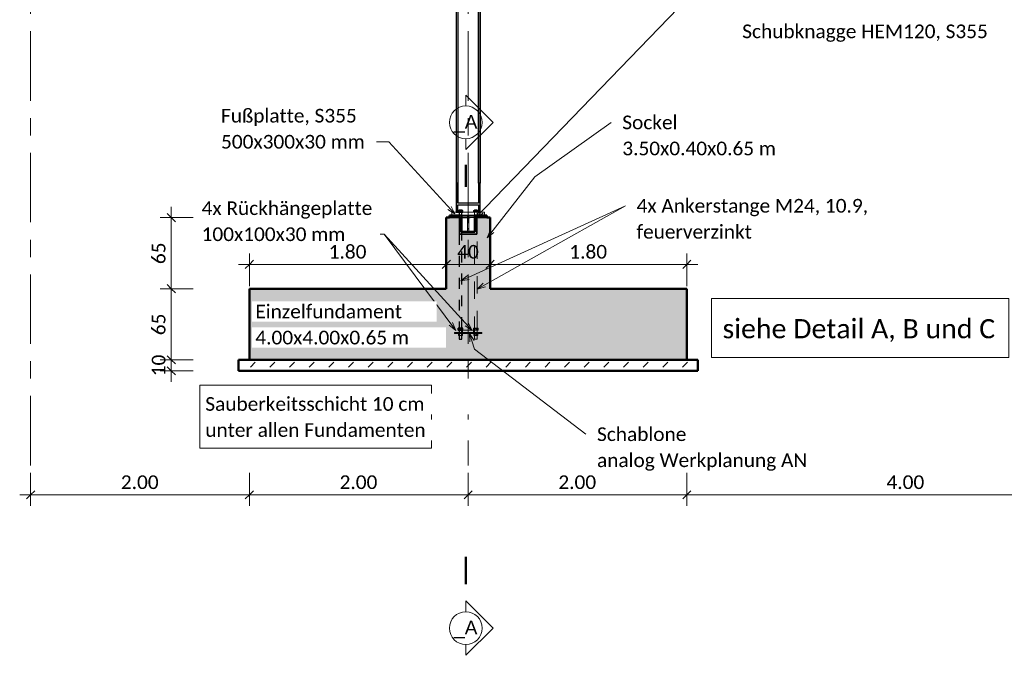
# Model space of a CAD drawing. Header units: metres. Extents: x -3 to 135, y -4 to 27.
# Tile 48 of 81: x 53 to 62, y -4 to 2. Entities that reach past the tile are written whole.
import ezdxf

# ---------------------------------------------------------------- set-up
doc = ezdxf.new("R2010")
doc.units = ezdxf.units.M
for name, pattern in [('Achse', [0.5, 0.25, -0.125, 0, -0.125]), ('Rasterlinie', [1.11125, 0.635, -0.15875, 0.15875, -0.15875]), ('Strich', [0.3175, 0.15875, -0.15875]), ('Verdeckt', [0.15, 0.1, -0.05])]:
    doc.linetypes.add(name, pattern=pattern)
for name, color, linetype, lineweight in [('_Verdeckte Linien_', 7, 'Strich', 18), ('A-ANNO-DIMS', 211, 'Continuous', 9), ('A-ANNO-DIMS-50', 211, 'Continuous', 9), ('A-DETL-HDLN', 90, 'Verdeckt', 25), ('A-DETL-THIN', 151, 'Continuous', 18), ('A-FLOR', 192, 'Continuous', 35), ('A-FLOR-PATT', 8, 'Continuous', 50), ('G-ANNO-SYMB', 111, 'Continuous', 9), ('S-BEAM', 12, 'Continuous', 35), ('S-COLS', 52, 'Continuous', 18), ('S-COLS-HDLN', 52, 'Verdeckt', 25), ('S-FNDN', 32, 'Continuous', 35), ('S-FNDN-HDLN', 4, 'Verdeckt', 25), ('S-GRID', 1, 'Continuous', 9), ('Text', 250, 'Continuous', 9), ('Tragwerksverbindungen', 7, 'Continuous', 18)]:
    doc.layers.add(name, color=color, linetype=linetype, lineweight=lineweight)
doc.styles.add('Arial', font='arial.ttf', dxfattribs={"height": 0.125})
doc.styles.add('Calibri_1', font='calibri.ttf', dxfattribs={"height": 0.125})
doc.styles.add('Calibri_4', font='calibri.ttf', dxfattribs={"height": 0.175})
doc.dimstyles.new('DIM25', dxfattribs={"dimscale": 0.3048, "dimtxt": 0.147169, "dimasz": 0.246063, "dimexe": 0.328084, "dimexo": 0.0625, "dimgap": 0.016404, "dimtad": 1, "dimrnd": 0.001, "dimzin": 0, "dimdsep": 46, "dimtxsty": 'Calibri_1', "dimblk1": 'OBLIQUE', "dimblk2": 'OBLIQUE', "dimsah": 1, "dimcen": 0.09, "dimdle": 0.328084, "dimadec": 0, "dimazin": 0, "dimtfac": 1, "dimtdec": 4, "dimtix": 1, "dimtmove": 0, "dimatfit": 3, "dimfxl": 0.656168, "dimfxlon": 1, "dimtvp": 1, "dimtolj": 1, "dimtzin": 0, "dimlwd": 18, "dimlwe": 18, "dimarcsym": 2})
doc.dimstyles.new('DIM25_1', dxfattribs={"dimscale": 0.3048, "dimtxt": 0.147169, "dimasz": 0.246063, "dimexe": 0.328084, "dimexo": 0.0625, "dimgap": 0.016404, "dimtad": 1, "dimdec": 1, "dimlfac": 100, "dimrnd": 0.1, "dimdsep": 46, "dimtxsty": 'Calibri_1', "dimblk1": 'OBLIQUE', "dimblk2": 'OBLIQUE', "dimsah": 1, "dimcen": 0.09, "dimdle": 0.328084, "dimadec": 0, "dimazin": 0, "dimtfac": 1, "dimtdec": 4, "dimtix": 1, "dimtmove": 0, "dimatfit": 3, "dimfxl": 0.656168, "dimfxlon": 1, "dimtvp": 1, "dimtolj": 1, "dimtzin": 0, "dimlwd": 18, "dimlwe": 18, "dimarcsym": 2})
pattern_1 = [(45, (17.93, 2.195), (-0.1257236, 0.1257236), []), (45, (17.93, 2.386), (-0.1257236, 0.1257236), [])]

# ---------------------------------------------------------------- blocks, each defined once
blk = doc.blocks.new('SP-TV-AP-Rechteck_002 - AP-Rechteck-1128527-1 - 1')
at = {"layer": 'Tragwerksverbindungen'}
for p, q in [((2.4135, 0.2), (2.7135, 0.2)), ((2.4135, 0.17), (2.4135, 0.2)), ((2.7135, 0.2), (2.7135, 0.17)), ((2.7135, 0.17), (2.4135, 0.17))]:
    blk.add_line(p, q, dxfattribs=at)
blk = doc.blocks.new('SP-TV-AP-Rechteck_002 - AP-Rechteck-1128540-1 - 1')
at = {"layer": 'Tragwerksverbindungen'}
for p, q in [((2.4385, -0.9), (2.6885, -0.9)), ((2.4385, -0.91), (2.4385, -0.9)), ((2.6885, -0.9), (2.6885, -0.91)), ((2.6885, -0.91), (2.4385, -0.91))]:
    blk.add_line(p, q, dxfattribs=at)
blk = doc.blocks.new('SP-TV-Mutter_001 - M24-1093895-1 - 1')
at = {"layer": '_Verdeckte Linien_'}
for p, q in [((2.4773, -0.91), (2.4755, -0.911)), ((2.4755, -0.9264), (2.4755, -0.9126)), ((2.4755, -0.928), (2.4773, -0.929)), ((2.4819, -0.91), (2.4779, -0.91)), ((2.4935, -0.91), (2.4779, -0.91)), ((2.4779, -0.929), (2.4935, -0.929)), ((2.4779, -0.929), (2.4819, -0.929)), ((2.5092, -0.91), (2.4935, -0.91)), ((2.4935, -0.929), (2.5092, -0.929)), ((2.5092, -0.91), (2.5052, -0.91)), ((2.5052, -0.929), (2.5092, -0.929)), ((2.5115, -0.911), (2.5097, -0.91)), ((2.5097, -0.929), (2.5115, -0.928)), ((2.5115, -0.9264), (2.5115, -0.9126))]:
    blk.add_line(p, q, dxfattribs=at)
for points in [[(2.4755, -0.9126), (2.4755, -0.9116), (2.4755, -0.911), (2.4755, -0.911)], [(2.4755, -0.911), (2.4755, -0.911), (2.4755, -0.9116), (2.4755, -0.9126)], [(2.4755, -0.9126), (2.4781, -0.9117), (2.4806, -0.9112), (2.4832, -0.9111)], [(2.4832, -0.9279), (2.4806, -0.9278), (2.4781, -0.9273), (2.4755, -0.9264)], [(2.4755, -0.9264), (2.4755, -0.9274), (2.4755, -0.928), (2.4755, -0.928)], [(2.4755, -0.928), (2.4755, -0.928), (2.4755, -0.9274), (2.4755, -0.9264)], [(2.5039, -0.9111), (2.5065, -0.9112), (2.509, -0.9117), (2.5115, -0.9126)], [(2.5115, -0.9264), (2.509, -0.9273), (2.5065, -0.9278), (2.5039, -0.9279)], [(2.5115, -0.9126), (2.5115, -0.9116), (2.5115, -0.911), (2.5115, -0.911)], [(2.5115, -0.911), (2.5115, -0.911), (2.5115, -0.9116), (2.5115, -0.9126)], [(2.5115, -0.9264), (2.5115, -0.9274), (2.5115, -0.928), (2.5115, -0.928)], [(2.5115, -0.928), (2.5115, -0.928), (2.5115, -0.9274), (2.5115, -0.9264)]]:
    blk.add_open_spline(points, degree=3, dxfattribs=at)
blk = doc.blocks.new('SP-TV-Mutter_001 - M24-V37-1 - 1')
at = {"layer": '_Verdeckte Linien_'}
for p, q in [((2.4773, -0.861), (2.4755, -0.862)), ((2.4755, -0.8774), (2.4755, -0.8636)), ((2.4755, -0.879), (2.4773, -0.88)), ((2.4819, -0.861), (2.4779, -0.861)), ((2.4935, -0.861), (2.4779, -0.861)), ((2.4779, -0.88), (2.4935, -0.88)), ((2.4779, -0.88), (2.4819, -0.88)), ((2.5092, -0.861), (2.4935, -0.861)), ((2.4935, -0.8636), (2.4935, -0.8774)), ((2.4935, -0.88), (2.5092, -0.88)), ((2.5092, -0.861), (2.5052, -0.861)), ((2.5052, -0.88), (2.5092, -0.88)), ((2.5115, -0.862), (2.5097, -0.861)), ((2.5097, -0.88), (2.5115, -0.879)), ((2.5115, -0.8774), (2.5115, -0.8636))]:
    blk.add_line(p, q, dxfattribs=at)
for points in [[(2.4755, -0.8636), (2.4755, -0.8626), (2.4755, -0.862), (2.4755, -0.862)], [(2.4755, -0.862), (2.4755, -0.862), (2.4755, -0.8626), (2.4755, -0.8636)], [(2.4755, -0.8636), (2.4781, -0.8627), (2.4806, -0.8622), (2.4832, -0.8621)], [(2.4832, -0.8789), (2.4806, -0.8788), (2.4781, -0.8783), (2.4755, -0.8774)], [(2.4755, -0.8774), (2.4755, -0.8784), (2.4755, -0.879), (2.4755, -0.879)], [(2.4755, -0.879), (2.4755, -0.879), (2.4755, -0.8784), (2.4755, -0.8774)], [(2.5039, -0.8621), (2.5065, -0.8622), (2.509, -0.8627), (2.5115, -0.8636)], [(2.5115, -0.8774), (2.509, -0.8783), (2.5065, -0.8788), (2.5039, -0.8789)], [(2.5115, -0.8636), (2.5115, -0.8626), (2.5115, -0.862), (2.5115, -0.862)], [(2.5115, -0.862), (2.5115, -0.862), (2.5115, -0.8626), (2.5115, -0.8636)], [(2.5115, -0.8774), (2.5115, -0.8784), (2.5115, -0.879), (2.5115, -0.879)], [(2.5115, -0.879), (2.5115, -0.879), (2.5115, -0.8784), (2.5115, -0.8774)]]:
    blk.add_open_spline(points, degree=3, dxfattribs=at)
blk = doc.blocks.new('SP-TV-Schraube_Mutter_001 - M24-1128532-1 - 1')
at = {"layer": 'Tragwerksverbindungen', "linetype": 'Strich'}
for points in [[(2.6231, 0.2), (2.6231, 0.215), (2.6127, 0.215), (2.6127, 0.2), (2.6156, 0.2)], [(2.6231, 0.2), (2.6439, 0.2), (2.6439, 0.215), (2.6231, 0.215)], [(2.6439, 0.2), (2.6543, 0.2), (2.6543, 0.215), (2.6439, 0.215)]]:
    blk.add_hatch(color=142, dxfattribs=at).paths.add_polyline_path(points)
at = {"layer": '_Verdeckte Linien_'}
for p, q in [((2.6215, 0.2), (2.6215, -0.8606)), ((2.6455, -0.8606), (2.6455, 0.2)), ((2.6127, -0.8606), (2.6231, -0.8606)), ((2.6127, -0.8606), (2.6127, -0.8796)), ((2.6231, -0.8796), (2.6127, -0.8796)), ((2.6215, -0.8796), (2.6215, -0.9617)), ((2.6231, -0.8606), (2.6439, -0.8606)), ((2.6231, -0.8796), (2.6231, -0.8606)), ((2.6439, -0.8796), (2.6231, -0.8796)), ((2.6439, -0.8606), (2.6543, -0.8606)), ((2.6439, -0.8606), (2.6439, -0.8796)), ((2.6543, -0.8796), (2.6439, -0.8796)), ((2.6455, -0.9617), (2.6455, -0.8796)), ((2.6543, -0.8606), (2.6543, -0.8796)), ((2.6215, -0.9617), (2.6335, -0.9617)), ((2.6219, -0.9617), (2.6335, -0.9617)), ((2.6335, -0.9617), (2.6451, -0.9617)), ((2.6335, -0.9617), (2.6455, -0.9617))]:
    blk.add_line(p, q, dxfattribs=at)
at = {"layer": 'Tragwerksverbindungen'}
for p, q in [((2.6127, 0.215), (2.6231, 0.215)), ((2.6127, 0.215), (2.6127, 0.2)), ((2.6231, 0.2), (2.6127, 0.2)), ((2.6231, 0.215), (2.6439, 0.215)), ((2.6231, 0.2), (2.6231, 0.215)), ((2.6439, 0.2), (2.6231, 0.2)), ((2.6439, 0.215), (2.6543, 0.215)), ((2.6439, 0.215), (2.6439, 0.2)), ((2.6543, 0.2), (2.6439, 0.2)), ((2.6543, 0.215), (2.6543, 0.2))]:
    blk.add_line(p, q, dxfattribs=at)
blk = doc.blocks.new('SP-TV-Mutter_001 - M24-1128538-1 - 1')
at = {"layer": '_Verdeckte Linien_'}
for p, q in [((2.6173, -0.91), (2.6155, -0.911)), ((2.6155, -0.9126), (2.6155, -0.9264)), ((2.6155, -0.928), (2.6173, -0.929)), ((2.6219, -0.91), (2.6179, -0.91)), ((2.6335, -0.91), (2.6179, -0.91)), ((2.6179, -0.929), (2.6335, -0.929)), ((2.6179, -0.929), (2.6219, -0.929)), ((2.6492, -0.91), (2.6335, -0.91)), ((2.6335, -0.9264), (2.6335, -0.9126)), ((2.6335, -0.929), (2.6492, -0.929)), ((2.6492, -0.91), (2.6452, -0.91)), ((2.6452, -0.929), (2.6492, -0.929)), ((2.6515, -0.911), (2.6497, -0.91)), ((2.6497, -0.929), (2.6515, -0.928)), ((2.6515, -0.9126), (2.6515, -0.9264))]:
    blk.add_line(p, q, dxfattribs=at)
for points in [[(2.6335, -0.9126), (2.6305, -0.9116), (2.6244, -0.9105), (2.6185, -0.9116), (2.6155, -0.9126)], [(2.6155, -0.9126), (2.6155, -0.9116), (2.6155, -0.911), (2.6155, -0.911)], [(2.6155, -0.911), (2.6155, -0.911), (2.6155, -0.9116), (2.6155, -0.9126)], [(2.6155, -0.9264), (2.6185, -0.9274), (2.6244, -0.9285), (2.6305, -0.9274), (2.6335, -0.9264)], [(2.6155, -0.9264), (2.6155, -0.9274), (2.6155, -0.928), (2.6155, -0.928)], [(2.6155, -0.928), (2.6155, -0.928), (2.6155, -0.9274), (2.6155, -0.9264)], [(2.6515, -0.9126), (2.6486, -0.9116), (2.6426, -0.9105), (2.6366, -0.9116), (2.6335, -0.9126)], [(2.6335, -0.9264), (2.6366, -0.9274), (2.6426, -0.9285), (2.6486, -0.9274), (2.6515, -0.9264)], [(2.6515, -0.9126), (2.6515, -0.9116), (2.6515, -0.911), (2.6515, -0.911)], [(2.6515, -0.911), (2.6515, -0.911), (2.6515, -0.9116), (2.6515, -0.9126)], [(2.6515, -0.9264), (2.6515, -0.9274), (2.6515, -0.928), (2.6515, -0.928)], [(2.6515, -0.928), (2.6515, -0.928), (2.6515, -0.9274), (2.6515, -0.9264)]]:
    blk.add_open_spline(points, degree=3, dxfattribs=at)
blk = doc.blocks.new('SP-TV-AP-Rechteck_002 - AP-Rechteck-1128539-1 - 1')
at = {"layer": '_Verdeckte Linien_'}
for p, q in [((2.5135, -0.88), (2.6135, -0.88)), ((2.5135, -0.9), (2.5135, -0.88)), ((2.6135, -0.9), (2.5135, -0.9)), ((2.6135, -0.88), (2.6135, -0.9))]:
    blk.add_line(p, q, dxfattribs=at)
blk = doc.blocks.new('HEM Stütze - HEM 120-1164086-1 - 1')
at = {"layer": 'S-COLS'}
h = blk.add_hatch(dxfattribs=at)
h.set_pattern_fill('FP_3', color=256, style=0, pattern_type=2)
h.set_pattern_definition(pattern_1)
h.paths.add_polyline_path([(2.5698, 0.15), (2.5698, 0.17), (2.5573, 0.17), (2.5573, 0.15)])
at = {"layer": 'S-COLS', "lineweight": 25}
for p, q in [((2.5573, 0.17), (2.5005, 0.17)), ((2.5573, 0.15), (2.5035, 0.15)), ((2.5698, 0.17), (2.5573, 0.17)), ((2.5573, 0.15), (2.5698, 0.15)), ((2.6265, 0.17), (2.5698, 0.17)), ((2.6235, 0.15), (2.5698, 0.15))]:
    blk.add_line(p, q, dxfattribs=at)
at = {"layer": 'S-COLS'}
for p, q in [((2.5573, 0.15), (2.5573, 0.17)), ((2.5698, 0.17), (2.5698, 0.15))]:
    blk.add_line(p, q, dxfattribs=at)
at = {"layer": 'S-COLS-HDLN'}
for p, q in [((2.5005, 0.17), (2.5005, 0.15)), ((2.5035, 0.15), (2.5005, 0.15)), ((2.6265, 0.15), (2.6236, 0.15)), ((2.6265, 0.17), (2.6265, 0.15))]:
    blk.add_line(p, q, dxfattribs=at)
blk = doc.blocks.new('HEM Stütze - HEM 120-1164226-1 - 1')
at = {"layer": 'S-COLS'}
h = blk.add_hatch(dxfattribs=at)
h.set_pattern_fill('FP_3', color=256, style=0, pattern_type=2)
h.set_pattern_definition(pattern_1)
h.paths.add_polyline_path([(2.5698, 0.02), (2.5698, 0.17), (2.5573, 0.17), (2.5573, 0.02)])
at = {"layer": 'S-COLS', "lineweight": 25}
for p, q in [((2.5573, 0.17), (2.5005, 0.17)), ((2.5698, 0.17), (2.5573, 0.17)), ((2.6265, 0.17), (2.5698, 0.17)), ((2.5573, 0.02), (2.5035, 0.02)), ((2.5573, 0.02), (2.5698, 0.02)), ((2.6235, 0.02), (2.5698, 0.02))]:
    blk.add_line(p, q, dxfattribs=at)
at = {"layer": 'S-COLS'}
for p, q in [((2.5573, 0.02), (2.5573, 0.17)), ((2.5698, 0.17), (2.5698, 0.02))]:
    blk.add_line(p, q, dxfattribs=at)
at = {"layer": 'S-COLS-HDLN'}
for p, q in [((2.5005, 0.17), (2.5005, 0.02)), ((2.6265, 0.17), (2.6265, 0.02)), ((2.5035, 0.02), (2.5005, 0.02)), ((2.6265, 0.02), (2.6236, 0.02))]:
    blk.add_line(p, q, dxfattribs=at)
blk = doc.blocks.new('SP-TV-Schraube_Mutter_001 - M24-1096206-1 - 1')
at = {"layer": 'A-DETL-HDLN'}
for points in [[(2.4831, 0.2), (2.4831, 0.215), (2.4727, 0.215), (2.4727, 0.2)], [(2.4831, 0.2), (2.5039, 0.2), (2.5039, 0.215), (2.4831, 0.215)], [(2.5143, 0.2), (2.5143, 0.215), (2.5039, 0.215), (2.5039, 0.2)]]:
    blk.add_hatch(color=256, dxfattribs=at).paths.add_polyline_path(points)
for p, q in [((2.4831, 0.215), (2.4727, 0.215)), ((2.4727, 0.215), (2.4831, 0.215)), ((2.4727, 0.2), (2.4727, 0.215)), ((2.4831, 0.2), (2.4727, 0.2)), ((2.4727, 0.2), (2.4831, 0.2)), ((2.4815, 0.2), (2.4815, -0.8605)), ((2.4815, 0.2), (2.4935, 0.2)), ((2.4831, 0.215), (2.5039, 0.215)), ((2.5039, 0.215), (2.4831, 0.215)), ((2.4831, 0.215), (2.4831, 0.2)), ((2.4831, 0.2), (2.4831, 0.215)), ((2.4831, 0.2), (2.5039, 0.2)), ((2.5039, 0.2), (2.4831, 0.2)), ((2.4935, 0.2), (2.5055, 0.2)), ((2.5039, 0.215), (2.5143, 0.215)), ((2.5143, 0.215), (2.5039, 0.215)), ((2.5039, 0.2), (2.5039, 0.215)), ((2.5039, 0.2), (2.5039, 0.215)), ((2.5039, 0.2), (2.5143, 0.2)), ((2.5143, 0.2), (2.5039, 0.2)), ((2.5055, -0.8605), (2.5055, 0.2)), ((2.5143, 0.2), (2.5143, 0.215)), ((2.4831, -0.8605), (2.4727, -0.8605)), ((2.4727, -0.8605), (2.4831, -0.8605)), ((2.4727, -0.8795), (2.4727, -0.8605)), ((2.4831, -0.8795), (2.4727, -0.8795)), ((2.4727, -0.8795), (2.4831, -0.8795)), ((2.4815, -0.8605), (2.4935, -0.8605)), ((2.4815, -0.8795), (2.4815, -0.9602)), ((2.4935, -0.8795), (2.4815, -0.8795)), ((2.4831, -0.8605), (2.5039, -0.8605)), ((2.5039, -0.8605), (2.4831, -0.8605)), ((2.4831, -0.8605), (2.4831, -0.8795)), ((2.4831, -0.8795), (2.4831, -0.8605)), ((2.4831, -0.8795), (2.5039, -0.8795)), ((2.5039, -0.8795), (2.4831, -0.8795)), ((2.4935, -0.8605), (2.5055, -0.8605)), ((2.5055, -0.8795), (2.4935, -0.8795)), ((2.5039, -0.8605), (2.5143, -0.8605)), ((2.5143, -0.8605), (2.5039, -0.8605)), ((2.5039, -0.8795), (2.5039, -0.8605)), ((2.5039, -0.8795), (2.5039, -0.8605)), ((2.5039, -0.8795), (2.5143, -0.8795)), ((2.5143, -0.8795), (2.5039, -0.8795)), ((2.5055, -0.9602), (2.5055, -0.8795)), ((2.5143, -0.8795), (2.5143, -0.8605)), ((2.4815, -0.9602), (2.4935, -0.9602)), ((2.4935, -0.9602), (2.5055, -0.9602))]:
    blk.add_line(p, q, dxfattribs=at)
blk = doc.blocks.new('Schnitt - Name-110489-1 - 1')
at = {"layer": 'G-ANNO-SYMB'}
for p, q in [((2.5421, -3.453), (2.5421, -3.3536)), ((2.5421, -3.453), (2.5421, -3.3536)), ((2.5421, -3.3536), (2.791, -3.6024)), ((2.791, -3.6024), (2.5421, -3.8513)), ((2.5421, -3.753), (2.5421, -3.8513)), ((2.5421, -3.8513), (2.5421, -3.753))]:
    blk.add_line(p, q, dxfattribs=at)
for start, end in [(90, 270), (270, 90), (270, 90)]:
    blk.add_arc((2.5421, -3.603), 0.15, start, end, dxfattribs=at)
blk = doc.blocks.new('DIMBLOCK123-1 - 1')
at = {"layer": 'A-ANNO-DIMS-50', "lineweight": 35}
for p, q in [((54.6166, 0.15), (54.5791, 0.1875)), ((54.6166, 0.15), (54.6541, 0.1125)), ((54.6166, -0.5), (54.5791, -0.4625)), ((54.6166, -0.5), (54.6541, -0.5375))]:
    blk.add_line(p, q, dxfattribs=at)
at = {"layer": 'A-ANNO-DIMS-50', "lineweight": 18}
for p, q in [((54.6166, 0.25), (54.6166, -0.5)), ((54.6166, 0.15), (54.5166, 0.15)), ((54.6166, 0.15), (54.8166, 0.15)), ((54.6166, -0.5), (54.5166, -0.5)), ((54.6166, -0.5), (54.8166, -0.5))]:
    blk.add_line(p, q, dxfattribs=at)
at = {"layer": 'A-ANNO-DIMS-50', "color": 0, "lineweight": 18, "insert": (54.4384, -0.2751), "char_height": 0.125, "width": 0.240167, "attachment_point": 1, "rotation": 90, "line_spacing_factor": 1.158048, "style": 'Calibri_1'}
blk.add_mtext('65', dxfattribs=at)
blk = doc.blocks.new('_Oblique')
at = {"color": 0, "linetype": 'ByBlock', "lineweight": -2}
blk.add_line((-0.5, -0.5), (0.5, 0.5), dxfattribs=at)
blk = doc.blocks.new('DIMBLOCK124-1 - 1')
at = {"layer": 'A-ANNO-DIMS-50', "lineweight": 18}
for p, q in [((54.6166, -0.5), (54.5166, -0.5)), ((54.6166, -0.5), (54.6166, -1.15)), ((54.6166, -0.5), (54.8166, -0.5)), ((54.6166, -1.15), (54.5166, -1.15)), ((54.6166, -1.15), (54.8166, -1.15))]:
    blk.add_line(p, q, dxfattribs=at)
at = {"layer": 'A-ANNO-DIMS-50', "lineweight": 35}
for p, q in [((54.6166, -0.5), (54.5791, -0.4625)), ((54.6166, -0.5), (54.6541, -0.5375)), ((54.6166, -1.15), (54.5791, -1.1125)), ((54.6166, -1.15), (54.6541, -1.1875))]:
    blk.add_line(p, q, dxfattribs=at)
at = {"layer": 'A-ANNO-DIMS-50', "color": 0, "lineweight": 18, "insert": (54.4384, -0.9251), "char_height": 0.125, "width": 0.240167, "attachment_point": 1, "rotation": 90, "line_spacing_factor": 1.158048, "style": 'Calibri_1'}
blk.add_mtext('65', dxfattribs=at)
blk = doc.blocks.new('DIMBLOCK125-1 - 1')
at = {"layer": 'A-ANNO-DIMS-50', "lineweight": 18}
for p, q in [((54.6166, -1.15), (54.5166, -1.15)), ((54.6166, -1.15), (54.6166, -1.35)), ((54.6166, -1.15), (54.8166, -1.15)), ((54.6166, -1.25), (54.5166, -1.25)), ((54.6166, -1.25), (54.8166, -1.25))]:
    blk.add_line(p, q, dxfattribs=at)
at = {"layer": 'A-ANNO-DIMS-50', "lineweight": 35}
for p, q in [((54.6166, -1.15), (54.5791, -1.1125)), ((54.6166, -1.15), (54.6541, -1.1875)), ((54.6166, -1.25), (54.5791, -1.2125)), ((54.6166, -1.25), (54.6541, -1.2875))]:
    blk.add_line(p, q, dxfattribs=at)
at = {"layer": 'A-ANNO-DIMS-50', "color": 0, "lineweight": 18, "insert": (54.4384, -1.3001), "char_height": 0.125, "width": 0.240167, "attachment_point": 1, "rotation": 90, "line_spacing_factor": 1.158048, "style": 'Calibri_1'}
blk.add_mtext('10', dxfattribs=at)
blk = doc.blocks.new('DIMBLOCK126-1 - 1')
at = {"layer": 'A-ANNO-DIMS-50', "lineweight": 18}
for p, q in [((57.5309, -0.2778), (57.5309, -0.1778)), ((59.3309, -0.2778), (59.3309, -0.1778)), ((59.4309, -0.2778), (57.5309, -0.2778)), ((57.5309, -0.2778), (57.5309, -0.4778)), ((59.3309, -0.2778), (59.3309, -0.4778))]:
    blk.add_line(p, q, dxfattribs=at)
at = {"layer": 'A-ANNO-DIMS-50', "lineweight": 35}
for p, q in [((57.5309, -0.2778), (57.5684, -0.2403)), ((59.3309, -0.2778), (59.3684, -0.2403)), ((57.5309, -0.2778), (57.4934, -0.3153)), ((59.3309, -0.2778), (59.2934, -0.3153))]:
    blk.add_line(p, q, dxfattribs=at)
at = {"layer": 'A-ANNO-DIMS-50', "color": 0, "lineweight": 18, "insert": (58.2557, -0.0996), "char_height": 0.125, "width": 0.420292, "attachment_point": 1, "line_spacing_factor": 1.158048, "style": 'Calibri_1'}
blk.add_mtext('1.80', dxfattribs=at)
blk = doc.blocks.new('DIMBLOCK127-1 - 1')
at = {"layer": 'A-ANNO-DIMS-50', "lineweight": 18}
for p, q in [((57.1309, -0.2778), (57.1309, -0.1778)), ((57.5309, -0.2778), (57.5309, -0.1778)), ((57.5309, -0.2778), (57.1309, -0.2778)), ((57.1309, -0.2778), (57.1309, -0.4778)), ((57.5309, -0.2778), (57.5309, -0.4778))]:
    blk.add_line(p, q, dxfattribs=at)
at = {"layer": 'A-ANNO-DIMS-50', "lineweight": 35}
for p, q in [((57.1309, -0.2778), (57.1684, -0.2403)), ((57.5309, -0.2778), (57.5684, -0.2403)), ((57.1309, -0.2778), (57.0934, -0.3153)), ((57.5309, -0.2778), (57.4934, -0.3153))]:
    blk.add_line(p, q, dxfattribs=at)
at = {"layer": 'A-ANNO-DIMS-50', "color": 0, "lineweight": 18, "insert": (57.2308, -0.0996), "char_height": 0.125, "width": 0.240167, "attachment_point": 1, "line_spacing_factor": 1.158048, "style": 'Calibri_1'}
blk.add_mtext('40', dxfattribs=at)
blk = doc.blocks.new('DIMBLOCK128-1 - 1')
at = {"layer": 'A-ANNO-DIMS-50', "lineweight": 18}
for p, q in [((55.3309, -0.2778), (55.3309, -0.1778)), ((57.1309, -0.2778), (57.1309, -0.1778)), ((57.1309, -0.2778), (55.2309, -0.2778)), ((55.3309, -0.2778), (55.3309, -0.4778)), ((57.1309, -0.2778), (57.1309, -0.4778))]:
    blk.add_line(p, q, dxfattribs=at)
at = {"layer": 'A-ANNO-DIMS-50', "lineweight": 35}
for p, q in [((55.3309, -0.2778), (55.3684, -0.2403)), ((57.1309, -0.2778), (57.1684, -0.2403)), ((55.3309, -0.2778), (55.2934, -0.3153)), ((57.1309, -0.2778), (57.0934, -0.3153))]:
    blk.add_line(p, q, dxfattribs=at)
at = {"layer": 'A-ANNO-DIMS-50', "color": 0, "lineweight": 18, "insert": (56.0557, -0.0996), "char_height": 0.125, "width": 0.420292, "attachment_point": 1, "line_spacing_factor": 1.158048, "style": 'Calibri_1'}
blk.add_mtext('1.80', dxfattribs=at)
blk = doc.blocks.new('DIMBLOCK143-1 - 1')
at = {"layer": 'A-ANNO-DIMS-50', "lineweight": 18}
for p, q in [((59.3309, -2.3844), (59.3309, -2.1844)), ((63.3309, -2.3844), (63.3309, -2.1844)), ((63.3309, -2.3844), (59.3309, -2.3844)), ((59.3309, -2.3844), (59.3309, -2.4844)), ((63.3309, -2.3844), (63.3309, -2.4844))]:
    blk.add_line(p, q, dxfattribs=at)
at = {"layer": 'A-ANNO-DIMS-50', "lineweight": 35}
for p, q in [((59.3309, -2.3844), (59.2934, -2.4219)), ((59.3309, -2.3844), (59.3684, -2.3469)), ((63.3309, -2.3844), (63.2934, -2.4219)), ((63.3309, -2.3844), (63.3684, -2.3469))]:
    blk.add_line(p, q, dxfattribs=at)
at = {"layer": 'A-ANNO-DIMS-50', "color": 0, "lineweight": 18, "insert": (61.1557, -2.2061), "char_height": 0.125, "width": 0.420292, "attachment_point": 1, "line_spacing_factor": 1.158048, "style": 'Calibri_1'}
blk.add_mtext('4.00', dxfattribs=at)
blk = doc.blocks.new('DIMBLOCK144-1 - 1')
at = {"layer": 'A-ANNO-DIMS-50', "lineweight": 18}
for p, q in [((57.3309, -2.3844), (57.3309, -2.1844)), ((59.3309, -2.3844), (59.3309, -2.1844)), ((59.3309, -2.3844), (57.3309, -2.3844)), ((57.3309, -2.3844), (57.3309, -2.4844)), ((59.3309, -2.3844), (59.3309, -2.4844))]:
    blk.add_line(p, q, dxfattribs=at)
at = {"layer": 'A-ANNO-DIMS-50', "lineweight": 35}
for p, q in [((57.3309, -2.3844), (57.2934, -2.4219)), ((57.3309, -2.3844), (57.3684, -2.3469)), ((59.3309, -2.3844), (59.2934, -2.4219)), ((59.3309, -2.3844), (59.3684, -2.3469))]:
    blk.add_line(p, q, dxfattribs=at)
at = {"layer": 'A-ANNO-DIMS-50', "color": 0, "lineweight": 18, "insert": (58.1557, -2.2061), "char_height": 0.125, "width": 0.420292, "attachment_point": 1, "line_spacing_factor": 1.158048, "style": 'Calibri_1'}
blk.add_mtext('2.00', dxfattribs=at)
blk = doc.blocks.new('DIMBLOCK145-1 - 1')
at = {"layer": 'A-ANNO-DIMS-50', "lineweight": 18}
for p, q in [((55.3309, -2.3844), (55.3309, -2.1844)), ((57.3309, -2.3844), (57.3309, -2.1844)), ((57.3309, -2.3844), (55.2309, -2.3844)), ((55.3309, -2.3844), (55.3309, -2.4844)), ((57.3309, -2.3844), (57.3309, -2.4844))]:
    blk.add_line(p, q, dxfattribs=at)
at = {"layer": 'A-ANNO-DIMS-50', "lineweight": 35}
for p, q in [((55.3309, -2.3844), (55.2934, -2.4219)), ((55.3309, -2.3844), (55.3684, -2.3469)), ((57.3309, -2.3844), (57.2934, -2.4219)), ((57.3309, -2.3844), (57.3684, -2.3469))]:
    blk.add_line(p, q, dxfattribs=at)
at = {"layer": 'A-ANNO-DIMS-50', "color": 0, "lineweight": 18, "insert": (56.1557, -2.2061), "char_height": 0.125, "width": 0.420292, "attachment_point": 1, "line_spacing_factor": 1.158048, "style": 'Calibri_1'}
blk.add_mtext('2.00', dxfattribs=at)
blk = doc.blocks.new('DIMBLOCK146-1 - 1')
at = {"layer": 'A-ANNO-DIMS-50', "lineweight": 18}
for p, q in [((53.3309, -2.3844), (53.3309, -2.1844)), ((55.3309, -2.3844), (55.3309, -2.1844)), ((55.4309, -2.3844), (53.2309, -2.3844)), ((53.3309, -2.3844), (53.3309, -2.4844)), ((55.3309, -2.3844), (55.3309, -2.4844))]:
    blk.add_line(p, q, dxfattribs=at)
at = {"layer": 'A-ANNO-DIMS-50', "lineweight": 35}
for p, q in [((53.3309, -2.3844), (53.2934, -2.4219)), ((53.3309, -2.3844), (53.3684, -2.3469)), ((55.3309, -2.3844), (55.2934, -2.4219)), ((55.3309, -2.3844), (55.3684, -2.3469))]:
    blk.add_line(p, q, dxfattribs=at)
at = {"layer": 'A-ANNO-DIMS-50', "color": 0, "lineweight": 18, "insert": (54.1557, -2.2061), "char_height": 0.125, "width": 0.420292, "attachment_point": 1, "line_spacing_factor": 1.158048, "style": 'Calibri_1'}
blk.add_mtext('2.00', dxfattribs=at)

msp = doc.modelspace()

# ---------------------------------------------------------------- hatches: boundary and pattern name
at = {"layer": 'A-FLOR-PATT', "lineweight": 35}
h = msp.add_hatch(color=256, dxfattribs=at)
h.paths.add_polyline_path([(57.1609, 0.15), (57.2509, 0.15), (57.2509, 0.17), (57.1609, 0.17)])
h.paths.add_polyline_path([(57.4109, 0.15), (57.5009, 0.15), (57.5009, 0.17), (57.4009, 0.17), (57.4009, 0.15)])
for points in [[(57.2509, 0), (57.2709, 0), (57.2709, 0.17), (57.2509, 0.17), (57.2509, 0.0517)], [(57.3909, 0), (57.4109, 0), (57.4109, 0.15), (57.4009, 0.15), (57.4009, 0.17), (57.3909, 0.17), (57.3909, 0.02)], [(57.2709, 0), (57.3909, 0), (57.3909, 0.02), (57.2709, 0.02)]]:
    msp.add_hatch(color=256, dxfattribs=at).paths.add_polyline_path(points)
at = {"layer": 'A-FLOR-PATT', "lineweight": 18}
h = msp.add_hatch(dxfattribs=at)
h.set_pattern_fill('FP_1', color=256, style=0, pattern_type=2)
h.set_pattern_definition([(45, (72.76133, 2.195), (-0.0898026, 0.0898026), [0.0635, -0.0635])])
h.paths.add_polyline_path([(59.1934, -1.25), (59.4309, -1.25), (59.4309, -1.15), (55.2309, -1.15), (55.2309, -1.25), (57.5841, -1.25)])
at = {"layer": 'S-FNDN'}
msp.add_hatch(color=256, dxfattribs=at).paths.add_polyline_path([(57.1817, -0.5), (57.5309, -0.5), (57.5309, 0.15), (57.4109, 0.15), (57.4109, 0), (57.2509, 0), (57.2509, 0.15), (57.1309, 0.15), (57.1309, -0.5)])
h = msp.add_hatch(color=256, dxfattribs=at)
h.paths.add_polyline_path([(59.3309, -1.15), (59.3309, -0.5), (55.3309, -0.5), (55.3309, -1.15), (59.1934, -1.15)])
h.paths.add_polyline_path([(57.2059, -0.91), (57.2059, -0.9), (57.4559, -0.9), (57.4559, -0.91), (57.232, -0.91)])

# ---------------------------------------------------------------- linework, layer by layer
at = {"layer": 'A-DETL-THIN'}
for p, q in [((57.2489, 0.2), (57.2489, 0.22)), ((57.2489, 0.22), (57.2728, 0.22)), ((57.2505, 0.215), (57.2505, 0.2)), ((57.2712, 0.215), (57.2712, 0.2)), ((57.2728, 0.22), (57.2728, 0.2)), ((57.3889, 0.2), (57.3889, 0.22)), ((57.3889, 0.22), (57.4128, 0.22)), ((57.4128, 0.22), (57.4128, 0.2)), ((57.2505, -0.8605), (57.2505, -0.88)), ((57.2712, -0.861), (57.2712, -0.88)), ((57.3905, -0.8609), (57.3905, -0.8799)), ((57.4112, -0.8609), (57.4112, -0.8799)), ((57.2505, -0.91), (57.2505, -0.929)), ((57.2712, -0.91), (57.2712, -0.929)), ((57.3829, -0.928), (57.3847, -0.929)), ((57.3905, -0.91), (57.3905, -0.929)), ((57.4112, -0.91), (57.4112, -0.929))]:
    msp.add_line(p, q, dxfattribs=at)
at = {"layer": 'A-FLOR', "lineweight": 50}
for p, q in [((59.4309, -1.15), (55.2309, -1.15)), ((55.2309, -1.15), (55.2309, -1.25)), ((59.4309, -1.25), (59.4309, -1.15)), ((55.2309, -1.25), (59.4309, -1.25))]:
    msp.add_line(p, q, dxfattribs=at)
at = {"layer": 'G-ANNO-SYMB', "linetype": 'Achse', "lineweight": 50}
for p, q in [((57.3094, 0.6343), (57.3094, 0.4327)), ((57.3094, -2.9513), (57.3094, -3.2163))]:
    msp.add_line(p, q, dxfattribs=at)
at = {"layer": 'S-BEAM', "lineweight": 25}
for p, q in [((57.2209, 4.0101), (57.2209, 0.4667)), ((57.2369, 4.0101), (57.2369, 0.4667)), ((57.2369, 3.9999), (57.2369, 0.2832)), ((57.4249, 0.4667), (57.4249, 4.0101)), ((57.4249, 3.9999), (57.4249, 0.2832)), ((57.4409, 4.0101), (57.4409, 0.4667)), ((57.2369, 0.4667), (57.2209, 0.4667)), ((57.2209, 0.4667), (57.2209, 0.2)), ((57.2369, 0.2832), (57.2369, 0.4667)), ((57.4249, 0.4667), (57.4249, 0.2832)), ((57.4409, 0.4667), (57.4249, 0.4667)), ((57.4409, 0.2), (57.4409, 0.4667)), ((57.4249, 0.2832), (57.2369, 0.2832)), ((57.2209, 0.2), (57.2369, 0.2)), ((57.2369, 0.2), (57.2369, 0.2666)), ((57.2369, 0.2666), (57.4249, 0.2666)), ((57.4249, 0.2666), (57.4249, 0.2)), ((57.4249, 0.2), (57.4409, 0.2))]:
    msp.add_line(p, q, dxfattribs=at)
at = {"layer": 'S-FNDN', "lineweight": 50}
for p, q in [((57.1609, 0.15), (57.1309, 0.15)), ((57.1309, 0.15), (57.1309, -0.5)), ((57.2509, 0.17), (57.1609, 0.17)), ((57.1609, 0.17), (57.1609, 0.15)), ((57.2709, 0.17), (57.2509, 0.17)), ((57.2709, 0.02), (57.2709, 0.17)), ((57.4009, 0.17), (57.3909, 0.17)), ((57.3909, 0.17), (57.3909, 0.02)), ((57.5009, 0.17), (57.4009, 0.17)), ((57.5009, 0.15), (57.5009, 0.17)), ((57.5309, 0.15), (57.5009, 0.15)), ((57.5309, -0.5), (57.5309, 0.15)), ((57.3909, 0.02), (57.2709, 0.02)), ((57.1309, -0.5), (55.3309, -0.5)), ((55.3309, -0.5), (55.3309, -1.15)), ((59.3309, -0.5), (57.5309, -0.5)), ((59.3309, -1.15), (59.3309, -0.5)), ((55.3309, -1.15), (59.3309, -1.15))]:
    msp.add_line(p, q, dxfattribs=at)
at = {"layer": 'S-FNDN'}
for p, q in [((57.2509, 0.15), (57.1609, 0.15)), ((57.1609, 0.15), (57.2509, 0.15)), ((57.2509, 0.15), (57.2509, 0)), ((57.2509, 0), (57.2509, 0.15)), ((57.2509, 0.15), (57.2509, 0)), ((57.2709, 0.17), (57.3909, 0.17)), ((57.4009, 0.15), (57.4109, 0.15)), ((57.4009, 0.15), (57.4109, 0.15)), ((57.5009, 0.15), (57.4109, 0.15)), ((57.4109, 0.15), (57.4109, 0)), ((57.4109, 0.15), (57.5009, 0.15)), ((57.4109, 0), (57.4109, 0.15)), ((57.4109, 0), (57.4109, 0.15)), ((57.2509, 0), (57.2709, 0)), ((57.2709, 0), (57.2509, 0)), ((57.2509, 0), (57.4109, 0)), ((57.3909, 0), (57.2709, 0)), ((57.2709, 0), (57.3909, 0)), ((57.4109, 0), (57.3909, 0)), ((57.3909, 0), (57.4109, 0))]:
    msp.add_line(p, q, dxfattribs=at)
at = {"layer": 'S-FNDN-HDLN'}
for q in [(57.4008, 0.15), (57.2609, 0.15)]:
    msp.add_line((57.2509, 0.15), q, dxfattribs=at)
at = {"layer": 'S-GRID', "linetype": 'Rasterlinie'}
for p, q in [((53.3309, -2.1152), (53.3309, 7.0146)), ((57.3309, -2.1152), (57.3309, 7.0146))]:
    msp.add_line(p, q, dxfattribs=at)
at = {"layer": 'Text'}
for p, q in [((57.9403, 0.5217), (58.6387, 1.0206)), ((56.6051, 0.8438), (56.4928, 0.8438)), ((57.2103, 0.1834), (56.6051, 0.8438)), ((57.5047, -0.0332), (57.9403, 0.5217)), ((57.2103, 0.1834), (57.1448, 0.2251)), ((57.2103, 0.1834), (57.1744, 0.2523)), ((57.2646, -0.4273), (58.7692, 0.2585)), ((57.4016, 0.1498), (57.4392, 0.2177)), ((57.4016, 0.1498), (57.4681, 0.1898)), ((57.4131, -0.5027), (58.7692, 0.2585)), ((57.5047, -0.0332), (57.5352, 0.0382)), ((57.5047, -0.0332), (57.5668, 0.0134)), ((56.5631, -0.0017), (56.3152, -0.0017)), ((57.368, -0.8807), (56.5631, -0.0017)), ((57.218, -0.8804), (56.5631, -0.0017)), ((57.2646, -0.4273), (57.3245, -0.3779)), ((57.2646, -0.4273), (57.3412, -0.4145)), ((57.4131, -0.5027), (57.4687, -0.4484)), ((57.4131, -0.5027), (57.4884, -0.4835)), ((57.218, -0.8804), (57.1893, -0.8083)), ((57.218, -0.8804), (57.1571, -0.8323)), ((57.368, -0.8807), (57.3025, -0.839)), ((57.368, -0.8807), (57.3322, -0.8118)), ((57.3428, -0.9094), (57.3853, -0.9744)), ((57.3428, -0.9094), (57.3472, -0.9869)), ((57.3428, -0.9094), (57.3897, -1.052)), ((57.3897, -1.052), (58.4077, -1.8298))]:
    msp.add_line(p, q, dxfattribs=at)
at = {"layer": 'Text', "flags": 128}
for points in [[(59.5552, -0.5902), (62.2754, -0.5902), (62.2754, -1.1274), (59.5552, -1.1274)], [(54.8777, -1.3807), (56.9952, -1.3807), (56.9952, -1.9567), (54.8777, -1.9567)]]:
    msp.add_lwpolyline(points, close=True, dxfattribs=at)

# ---------------------------------------------------------------- block references
at = {"layer": '_Verdeckte Linien_'}
for name, p in [('SP-TV-Schraube_Mutter_001 - M24-1128532-1 - 1', (54.7673, 0)), ('SP-TV-Mutter_001 - M24-V37-1 - 1', (54.7673, 0)), ('SP-TV-AP-Rechteck_002 - AP-Rechteck-1128539-1 - 1', (54.7673, 0)), ('SP-TV-Mutter_001 - M24-1128538-1 - 1', (54.7673, 0.049)), ('SP-TV-Mutter_001 - M24-1093895-1 - 1', (54.7673, 0)), ('SP-TV-Mutter_001 - M24-1128538-1 - 1', (54.7673, 0))]:
    msp.add_blockref(name, p, dxfattribs=at)
at = {"layer": 'A-DETL-HDLN'}
msp.add_blockref('SP-TV-Schraube_Mutter_001 - M24-1096206-1 - 1', (54.7673, 0), dxfattribs=at)
at = {"layer": 'G-ANNO-SYMB', "extrusion": (0, 0, -1), "rotation": 180}
msp.add_blockref('Schnitt - Name-110489-1 - 1', (-54.7673, -2.582), dxfattribs=at)
at = {"layer": 'G-ANNO-SYMB'}
msp.add_blockref('Schnitt - Name-110489-1 - 1', (54.7673, 0), dxfattribs=at)
at = {"layer": 'S-COLS-HDLN'}
for name in ['HEM Stütze - HEM 120-1164086-1 - 1', 'HEM Stütze - HEM 120-1164226-1 - 1']:
    msp.add_blockref(name, (54.7673, 0), dxfattribs=at)
at = {"layer": 'Tragwerksverbindungen'}
for name in ['SP-TV-AP-Rechteck_002 - AP-Rechteck-1128527-1 - 1', 'SP-TV-AP-Rechteck_002 - AP-Rechteck-1128540-1 - 1']:
    msp.add_blockref(name, (54.7673, 0), dxfattribs=at)

# ---------------------------------------------------------------- texts
at = {"layer": 'G-ANNO-SYMB', "char_height": 0.125, "width": 0.25654, "attachment_point": 1, "style": 'Arial'}
for insert in [(57.2025, 1.0873), (57.2025, -3.5355)]:
    msp.add_mtext('_A', dxfattribs=dict(at, insert=insert))
at = {"layer": 'Text', "color": 7, "attachment_point": 1}
for s, insert, char_height, width, style in [('Schubknagge HEM120, S355', (59.8369, 1.9156), 0.125, 2.725738, 'Calibri_1'), ('Fußplatte, S355', (55.0716, 1.1444), 0.125, 1.507173, 'Calibri_1'), ('500x300x30 mm', (55.0716, 0.9063), 0.125, 1.599367, 'Calibri_1'), ('4x Ankerstange M24, 10.9, ', (58.8708, 0.321), 0.125, 2.621518, 'Calibri_1'), ('feuerverzinkt', (58.8708, 0.0828), 0.125, 1.2827, 'Calibri_1'), ('siehe Detail A, B und C', (59.6568, -0.7781), 0.175, 3.046413, 'Calibri_4')]:
    msp.add_mtext(s, dxfattribs=dict(at, insert=insert, char_height=char_height, width=width, style=style))
at = {"layer": 'Text', "color": 7, "char_height": 0.125, "attachment_point": 1, "style": 'Calibri_1', "bg_fill": 3, "box_fill_scale": 1.25, "bg_fill_color": 256, "bg_fill_true_color": 13158600, "bg_fill_transparency": 0}
for s, insert, width in [('Sockel', (58.7403, 1.0831), 0.613291), ('3.50x0.40x0.65 m', (58.7403, 0.845), 1.711603), ('4x Rückhängeplatte', (54.894, 0.2989), 1.895991), ('100x100x30 mm', (54.894, 0.0608), 1.599367), ('Schablone', (58.5093, -1.7673), 0.990084), ('analog Werkplanung AN', (58.5093, -2.0055), 2.328902)]:
    msp.add_mtext(s, dxfattribs=dict(at, insert=insert, width=width))

# ---------------------------------------------------------------- dimensions: what is measured, and where the dimension line sits
at = {"layer": 'A-ANNO-DIMS', "lineweight": 18}
for base, p1, p2, override, picture, middle in [((54.6166, -0.5), (54.8166, 0.15), (54.8166, -0.5), {"dimpost": '<>', "dimfxl": 0.65}, 'DIMBLOCK123-1 - 1', (54.5476, -0.175)), ((54.6166, -1.15), (54.8166, -0.5), (54.8166, -1.15), {"dimpost": '<>', "dimfxl": 0.65}, 'DIMBLOCK124-1 - 1', (54.5476, -0.825)), ((54.6166, -1.25), (54.8166, -1.15), (54.8166, -1.25), {"dimpost": '<>', "dimfxl": 0.1}, 'DIMBLOCK125-1 - 1', (54.5476, -1.2))]:
    dim = msp.add_linear_dim(base=base, p1=p1, p2=p2, angle=90, dimstyle='DIM25_1', override=override, dxfattribs=at)
    dim.commit()
    dim.dimension.update_dxf_attribs({"geometry": picture, "text_midpoint": middle})
for base, p1, p2, dimstyle, override, picture, middle in [((57.1309, -0.2778), (57.5309, -0.4778), (57.1309, -0.4778), 'DIM25_1', {"dimpost": '<>', "dimfxl": 0.4}, 'DIMBLOCK127-1 - 1', (57.3309, -0.2088)), ((57.5309, -0.2778), (59.3309, -0.4778), (57.5309, -0.4778), 'DIM25', {"dimpost": '<>', "dimfxl": 1.8}, 'DIMBLOCK126-1 - 1', (58.4309, -0.2088)), ((53.3309, -2.3844), (55.3309, -2.1844), (53.3309, -2.1844), 'DIM25', {"dimpost": '<>', "dimfxl": 2}, 'DIMBLOCK146-1 - 1', (54.3309, -2.3153)), ((55.3309, -2.3844), (57.3309, -2.1844), (55.3309, -2.1844), 'DIM25', {"dimpost": '<>', "dimfxl": 2}, 'DIMBLOCK145-1 - 1', (56.3309, -2.3153))]:
    dim = msp.add_linear_dim(base=base, p1=p1, p2=p2, dimstyle=dimstyle, override=override, dxfattribs=at)
    dim.commit()
    dim.dimension.update_dxf_attribs({"geometry": picture, "text_midpoint": middle})

# ---------------------------------------------------------------- next in the draw order: linework, layer by layer
at = {"layer": 'Text'}
msp.add_line((57.4016, 0.1498), (59.7353, 2.5675), dxfattribs=at)

# ---------------------------------------------------------------- next in the draw order: texts
at = {"layer": 'Text', "color": 7, "char_height": 0.125, "attachment_point": 1, "style": 'Calibri_1', "bg_fill": 3, "box_fill_scale": 1.25, "bg_fill_color": 256, "bg_fill_true_color": 13158600, "bg_fill_transparency": 0}
for s, insert, width in [('Einzelfundament', (55.3853, -0.6458), 1.627426), ('4.00x4.00x0.65 m', (55.3853, -0.8839), 1.711603), ('Sauberkeitsschicht 10 cm', (54.9277, -1.4909), 2.433122), ('unter allen Fundamenten', (54.9277, -1.729), 2.441138)]:
    msp.add_mtext(s, dxfattribs=dict(at, insert=insert, width=width))

# ---------------------------------------------------------------- next in the draw order: dimensions: what is measured, and where the dimension line sits
at = {"layer": 'A-ANNO-DIMS', "lineweight": 18}
for base, p1, p2, override, picture, middle in [((55.3309, -0.2778), (57.1309, -0.4778), (55.3309, -0.4778), {"dimpost": '<>', "dimfxl": 1.8}, 'DIMBLOCK128-1 - 1', (56.2309, -0.2088)), ((57.3309, -2.3844), (59.3309, -2.1844), (57.3309, -2.1844), {"dimpost": '<>', "dimfxl": 2}, 'DIMBLOCK144-1 - 1', (58.3309, -2.3153)), ((59.3309, -2.3844), (63.3309, -2.1844), (59.3309, -2.1844), {"dimpost": '<>', "dimfxl": 4}, 'DIMBLOCK143-1 - 1', (61.3309, -2.3153))]:
    dim = msp.add_linear_dim(base=base, p1=p1, p2=p2, dimstyle='DIM25', override=override, dxfattribs=at)
    dim.commit()
    dim.dimension.update_dxf_attribs({"geometry": picture, "text_midpoint": middle})

doc.saveas('drawing.dxf')
